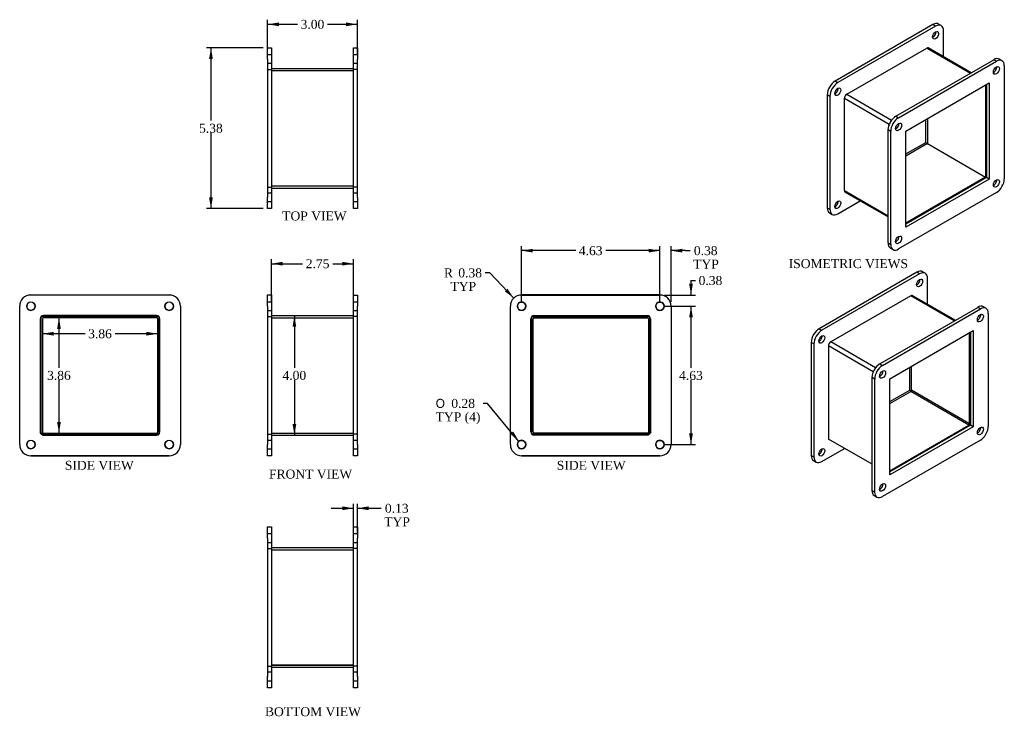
# Model space of a CAD drawing. Header units: inches. Extents: x 2.3 to 35.2, y 0.2 to 23.5.
import ezdxf
from ezdxf.enums import TextEntityAlignment as Align
from ezdxf.lldxf.tags import DXFTag

# ---------------------------------------------------------------- set-up
doc = ezdxf.new("R2010")
doc.units = ezdxf.units.IN
doc.header["$MEASUREMENT"] = 0
for name, color, linetype in [('COM50080', 7, 'CONTINUOUS'), ('COM71012', 7, 'CONTINUOUS'), ('DEFAULT', 7, 'CONTINUOUS')]:
    doc.layers.add(name, color=color, linetype=linetype)
doc.styles.add('SEACAD_SOLID_EDGE_ANSI1_SY', font='txt')
doc.styles.add('SEACAD_TIMES_NEW_ROMAN', font='times.ttf')
tags = doc.linetypes.add('HIDDEN2', pattern=[0.1875, 0.125, -0.0625]).pattern_tags.tags
tags[6:7] = [DXFTag(74, 4), DXFTag(75, 0), DXFTag(340, '0'), DXFTag(46, 0.0), DXFTag(50, 0.0), DXFTag(44, 0.0), DXFTag(45, 0.0)]
tags[4:5] = [DXFTag(74, 4), DXFTag(75, 0), DXFTag(340, '0'), DXFTag(46, 0.0), DXFTag(50, 0.0), DXFTag(44, 0.0), DXFTag(45, 0.0)]

# ---------------------------------------------------------------- blocks, each defined once
blk = doc.blocks.new('GDIMGGROUP')
at = {"layer": 'DEFAULT', "linetype": 'Continuous'}
for points in [[(11.079, 15.43), (10.704, 15.367), (11.079, 15.305)], [(13.079, 15.43), (13.079, 15.305), (13.454, 15.367)]]:
    blk.add_hatch(color=136, dxfattribs=at).paths.add_polyline_path(points)
at = {"layer": 'DEFAULT', "color": 136, "linetype": 'Continuous'}
for p, q in [((10.704, 14.096), (10.704, 15.517)), ((13.454, 14.095), (13.454, 15.517)), ((10.704, 15.367), (11.749, 15.367)), ((12.755, 15.367), (13.454, 15.367))]:
    blk.add_line(p, q, dxfattribs=at)
at = {"layer": 'DEFAULT', "color": 136, "linetype": 'Continuous', "style": 'SEACAD_TIMES_NEW_ROMAN'}
blk.add_text('2.75', height=0.3, dxfattribs=at).set_placement((11.854, 15.517), align=Align.TOP_LEFT)
blk = doc.blocks.new('GDIMGGROUP1')
at = {"layer": 'DEFAULT', "linetype": 'Continuous'}
for points in [[(11.411, 13.258), (11.536, 13.258), (11.474, 13.633)], [(11.411, 10.008), (11.474, 9.633), (11.536, 10.008)]]:
    blk.add_hatch(color=136, dxfattribs=at).paths.add_polyline_path(points)
at = {"layer": 'DEFAULT', "color": 136, "linetype": 'Continuous'}
for p, q in [((11.474, 13.633), (11.474, 11.888)), ((11.474, 11.483), (11.474, 9.633))]:
    blk.add_line(p, q, dxfattribs=at)
at = {"layer": 'DEFAULT', "color": 136, "linetype": 'Continuous', "style": 'SEACAD_TIMES_NEW_ROMAN'}
blk.add_text('4.00', height=0.3, dxfattribs=at).set_placement((11.075, 11.783), align=Align.TOP_LEFT)
blk = doc.blocks.new('GDIMGGROUP2')
at = {"layer": 'DEFAULT', "linetype": 'Continuous'}
for points in [[(10.954, 23.432), (10.579, 23.37), (10.954, 23.307)], [(13.204, 23.432), (13.204, 23.307), (13.579, 23.37)]]:
    blk.add_hatch(color=136, dxfattribs=at).paths.add_polyline_path(points)
at = {"layer": 'DEFAULT', "color": 136, "linetype": 'Continuous'}
for p, q in [((10.579, 22.359), (10.579, 23.52)), ((13.579, 22.359), (13.579, 23.52)), ((11.576, 23.37), (10.579, 23.37)), ((13.579, 23.37), (12.582, 23.37))]:
    blk.add_line(p, q, dxfattribs=at)
at = {"layer": 'DEFAULT', "color": 136, "linetype": 'Continuous', "style": 'SEACAD_TIMES_NEW_ROMAN'}
blk.add_text('3.00', height=0.3, dxfattribs=at).set_placement((11.681, 23.52), align=Align.TOP_LEFT)
blk = doc.blocks.new('GDIMGGROUP3')
at = {"layer": 'DEFAULT', "linetype": 'Continuous'}
for points in [[(13.079, 7.252), (13.079, 7.127), (13.454, 7.189)], [(13.954, 7.252), (13.579, 7.189), (13.954, 7.127)]]:
    blk.add_hatch(color=136, dxfattribs=at).paths.add_polyline_path(points)
at = {"layer": 'DEFAULT', "color": 136, "linetype": 'Continuous'}
for p, q in [((13.454, 6.341), (13.454, 7.339)), ((13.579, 6.341), (13.579, 7.339)), ((12.704, 7.189), (13.454, 7.189)), ((13.579, 7.189), (14.225, 7.189)), ((14.225, 7.189), (14.375, 7.189))]:
    blk.add_line(p, q, dxfattribs=at)
at = {"layer": 'DEFAULT', "color": 136, "linetype": 'Continuous', "style": 'SEACAD_TIMES_NEW_ROMAN'}
for s, p in [('0.13', (14.501, 7.339)), ('TYP', (14.48, 6.889))]:
    blk.add_text(s, height=0.3, dxfattribs=at).set_placement(p, align=Align.TOP_LEFT)
blk = doc.blocks.new('GDIMGGROUP4')
at = {"layer": 'DEFAULT', "linetype": 'Continuous'}
for points in [[(3.421, 12.963), (3.421, 13.088), (3.046, 13.025)], [(6.527, 12.963), (6.902, 13.025), (6.527, 13.088)]]:
    blk.add_hatch(color=136, dxfattribs=at).paths.add_polyline_path(points)
at = {"layer": 'DEFAULT', "color": 136, "linetype": 'Continuous'}
for p, q in [((4.471, 13.025), (3.046, 13.025)), ((6.902, 13.025), (5.477, 13.025))]:
    blk.add_line(p, q, dxfattribs=at)
at = {"layer": 'DEFAULT', "color": 136, "linetype": 'Continuous', "style": 'SEACAD_TIMES_NEW_ROMAN'}
blk.add_text('3.86', height=0.3, dxfattribs=at).set_placement((4.576, 13.175), align=Align.TOP_LEFT)
blk = doc.blocks.new('GDIMGGROUP5')
at = {"layer": 'DEFAULT', "linetype": 'Continuous'}
for points in [[(3.663, 13.186), (3.6, 13.561), (3.538, 13.186)], [(3.663, 10.08), (3.538, 10.08), (3.6, 9.705)]]:
    blk.add_hatch(color=136, dxfattribs=at).paths.add_polyline_path(points)
at = {"layer": 'DEFAULT', "color": 136, "linetype": 'Continuous'}
for p, q in [((3.6, 13.561), (3.6, 11.888)), ((3.6, 11.483), (3.6, 9.705))]:
    blk.add_line(p, q, dxfattribs=at)
at = {"layer": 'DEFAULT', "color": 136, "linetype": 'Continuous', "style": 'SEACAD_TIMES_NEW_ROMAN'}
blk.add_text('3.86', height=0.3, dxfattribs=at).set_placement((3.202, 11.783), align=Align.TOP_LEFT)
blk = doc.blocks.new('GDIMGGROUP6')
at = {"layer": 'DEFAULT', "linetype": 'Continuous'}
for points in [[(8.621, 22.209), (8.746, 22.209), (8.683, 22.584)], [(8.621, 17.584), (8.683, 17.209), (8.746, 17.584)]]:
    blk.add_hatch(color=136, dxfattribs=at).paths.add_polyline_path(points)
at = {"layer": 'DEFAULT', "color": 136, "linetype": 'Continuous'}
for p, q in [((10.429, 22.584), (8.533, 22.584)), ((8.683, 22.584), (8.683, 20.151)), ((8.683, 19.746), (8.683, 17.209)), ((10.429, 17.209), (8.533, 17.209))]:
    blk.add_line(p, q, dxfattribs=at)
at = {"layer": 'DEFAULT', "color": 136, "linetype": 'Continuous', "style": 'SEACAD_TIMES_NEW_ROMAN'}
blk.add_text('5.38', height=0.3, dxfattribs=at).set_placement((8.285, 20.046), align=Align.TOP_LEFT)
blk = doc.blocks.new('GDIMGGROUP7')
at = {"layer": 'DEFAULT', "linetype": 'Continuous'}
for points in [[(23.322, 15.866), (23.322, 15.741), (23.697, 15.803)], [(24.447, 15.866), (24.072, 15.803), (24.447, 15.741)]]:
    blk.add_hatch(color=136, dxfattribs=at).paths.add_polyline_path(points)
at = {"layer": 'DEFAULT', "color": 136, "linetype": 'Continuous'}
for p, q in [((23.697, 14.095), (23.697, 15.953)), ((24.072, 14.095), (24.072, 15.953)), ((23.697, 15.803), (22.947, 15.803)), ((24.557, 15.803), (24.072, 15.803)), ((24.557, 15.803), (24.707, 15.803))]:
    blk.add_line(p, q, dxfattribs=at)
at = {"layer": 'DEFAULT', "color": 136, "linetype": 'Continuous', "style": 'SEACAD_TIMES_NEW_ROMAN'}
for s, p in [('0.38', (24.833, 15.953)), ('TYP', (24.812, 15.503))]:
    blk.add_text(s, height=0.3, dxfattribs=at).set_placement(p, align=Align.TOP_LEFT)
blk = doc.blocks.new('GDIMGGROUP8')
at = {"layer": 'DEFAULT', "linetype": 'Continuous'}
for points in [[(19.447, 15.866), (19.072, 15.803), (19.447, 15.741)], [(23.322, 15.866), (23.322, 15.741), (23.697, 15.803)]]:
    blk.add_hatch(color=136, dxfattribs=at).paths.add_polyline_path(points)
at = {"layer": 'DEFAULT', "color": 136, "linetype": 'Continuous'}
for p, q in [((19.072, 14.095), (19.072, 15.953)), ((23.697, 14.095), (23.697, 15.953)), ((20.881, 15.803), (19.072, 15.803)), ((23.697, 15.803), (21.887, 15.803))]:
    blk.add_line(p, q, dxfattribs=at)
at = {"layer": 'DEFAULT', "color": 136, "linetype": 'Continuous', "style": 'SEACAD_TIMES_NEW_ROMAN'}
blk.add_text('4.63', height=0.3, dxfattribs=at).set_placement((20.986, 15.953), align=Align.TOP_LEFT)
blk = doc.blocks.new('GDIMGGROUP9')
at = {"layer": 'DEFAULT', "linetype": 'Continuous'}
for points in [[(24.8, 14.695), (24.675, 14.695), (24.737, 14.32)], [(24.8, 13.57), (24.737, 13.945), (24.675, 13.57)]]:
    blk.add_hatch(color=136, dxfattribs=at).paths.add_polyline_path(points)
at = {"layer": 'DEFAULT', "color": 136, "linetype": 'Continuous'}
for p, q in [((24.737, 14.805), (24.887, 14.805)), ((24.737, 14.805), (24.737, 14.32)), ((23.847, 14.32), (24.887, 14.32)), ((23.847, 13.945), (24.887, 13.945)), ((24.737, 13.945), (24.737, 13.195))]:
    blk.add_line(p, q, dxfattribs=at)
at = {"layer": 'DEFAULT', "color": 136, "linetype": 'Continuous', "style": 'SEACAD_TIMES_NEW_ROMAN'}
blk.add_text('0.38', height=0.3, dxfattribs=at).set_placement((24.992, 14.955), align=Align.TOP_LEFT)
blk = doc.blocks.new('GDIMGGROUP10')
at = {"layer": 'DEFAULT', "linetype": 'Continuous'}
for points in [[(24.8, 13.57), (24.737, 13.945), (24.675, 13.57)], [(24.8, 9.695), (24.675, 9.695), (24.737, 9.32)]]:
    blk.add_hatch(color=136, dxfattribs=at).paths.add_polyline_path(points)
at = {"layer": 'DEFAULT', "color": 136, "linetype": 'Continuous'}
for p, q in [((23.847, 13.945), (24.887, 13.945)), ((24.737, 13.945), (24.737, 11.887)), ((24.737, 11.482), (24.737, 9.32)), ((23.847, 9.32), (24.887, 9.32))]:
    blk.add_line(p, q, dxfattribs=at)
at = {"layer": 'DEFAULT', "color": 136, "linetype": 'Continuous', "style": 'SEACAD_TIMES_NEW_ROMAN'}
blk.add_text('4.63', height=0.3, dxfattribs=at).set_placement((24.339, 11.782), align=Align.TOP_LEFT)
blk = doc.blocks.new('GDIMGGROUP11')
at = {"layer": 'DEFAULT', "linetype": 'Continuous'}
blk.add_hatch(color=136, dxfattribs=at).paths.add_polyline_path([(18.508, 14.444), (18.813, 14.216), (18.599, 14.53)])
at = {"layer": 'DEFAULT', "color": 136, "linetype": 'Continuous'}
for p, q in [((18.006, 15.06), (17.856, 15.06)), ((18.813, 14.216), (18.006, 15.06))]:
    blk.add_line(p, q, dxfattribs=at)
at = {"layer": 'DEFAULT', "color": 136, "linetype": 'Continuous', "style": 'SEACAD_TIMES_NEW_ROMAN'}
for s, p in [('R', (16.477, 15.21)), ('0.38', (16.955, 15.21)), ('TYP', (16.695, 14.76))]:
    blk.add_text(s, height=0.3, dxfattribs=at).set_placement(p, align=Align.TOP_LEFT)
blk = doc.blocks.new('GDIMGGROUP12')
at = {"layer": 'DEFAULT', "linetype": 'Continuous'}
blk.add_hatch(color=136, dxfattribs=at).paths.add_polyline_path([(18.695, 9.677), (18.982, 9.428), (18.791, 9.757)])
at = {"layer": 'DEFAULT', "color": 136, "linetype": 'Continuous'}
for p, q in [((17.932, 10.697), (17.782, 10.697)), ((18.982, 9.428), (17.932, 10.697))]:
    blk.add_line(p, q, dxfattribs=at)
for s, style, p in [('O', 'SEACAD_SOLID_EDGE_ANSI1_SY', (16.198, 10.847)), ('0.28', 'SEACAD_TIMES_NEW_ROMAN', (16.721, 10.847)), ('TYP (4)', 'SEACAD_TIMES_NEW_ROMAN', (16.198, 10.397))]:
    blk.add_text(s, height=0.3, dxfattribs=dict(at, style=style)).set_placement(p, align=Align.TOP_LEFT)

msp = doc.modelspace()

# ---------------------------------------------------------------- linework, layer by layer
at = {"layer": 'COM50080', "color": 7, "linetype": 'Continuous'}
for p, q in [((29.945, 21.033), (32.62, 22.577)), ((32.62, 22.577), (34.079, 21.735)), ((34.111, 21.753), (32.674, 22.583)), ((10.704, 21.897), (13.454, 21.897)), ((34.59, 21.341), (34.59, 18.263)), ((29.868, 17.811), (29.868, 20.9)), ((29.868, 20.9), (31.37, 20.033)), ((29.945, 21.033), (31.446, 20.166)), ((32.646, 20.219), (32.646, 19.386)), ((31.583, 19.91), (31.613, 19.893)), ((31.66, 20.042), (31.689, 20.026)), ((32.645, 19.385), (31.923, 18.968)), ((32.645, 19.385), (34.59, 18.262)), ((32.646, 19.386), (34.59, 18.263)), ((34.59, 18.262), (31.923, 16.722)), ((34.619, 18.279), (34.59, 18.263)), ((34.59, 18.228), (34.59, 18.262)), ((10.704, 17.897), (13.454, 17.897)), ((29.868, 17.811), (31.326, 16.969)), ((29.891, 17.761), (31.326, 16.932)), ((32.085, 14.297), (29.409, 12.753)), ((33.543, 13.456), (32.085, 14.297)), ((33.574, 13.474), (32.139, 14.303)), ((3.046, 13.525), (3.046, 9.706)), ((6.866, 13.561), (3.082, 13.561)), ((6.902, 9.741), (6.902, 13.525)), ((10.704, 13.633), (13.454, 13.633)), ((19.457, 9.741), (19.457, 13.525)), ((19.493, 13.561), (23.277, 13.561)), ((23.313, 13.525), (23.313, 9.706)), ((34.055, 10.012), (34.055, 13.062)), ((30.834, 11.753), (29.332, 12.62)), ((29.332, 12.62), (29.332, 9.502)), ((30.911, 11.886), (29.409, 12.753)), ((32.11, 11.134), (32.11, 11.939)), ((31.077, 11.613), (31.048, 11.63)), ((31.153, 11.745), (31.123, 11.763)), ((31.388, 10.688), (32.085, 11.09)), ((34.029, 9.968), (32.085, 11.09)), ((34.055, 10.012), (32.11, 11.134)), ((31.388, 8.443), (34.029, 9.968)), ((3.006, 9.706), (3.046, 9.706)), ((3.047, 9.705), (6.866, 9.705)), ((3.047, 9.665), (3.047, 9.705)), ((10.704, 9.633), (13.454, 9.633)), ((23.312, 9.705), (19.493, 9.705)), ((23.312, 9.664), (23.312, 9.705)), ((23.353, 9.706), (23.313, 9.706)), ((30.791, 8.66), (29.332, 9.502)), ((10.704, 5.878), (13.454, 5.878)), ((10.704, 1.951), (13.454, 1.951)), ((10.704, 1.95), (13.454, 1.95)), ((10.704, 1.878), (13.454, 1.878))]:
    msp.add_line(p, q, dxfattribs=at)
at = {"layer": 'COM50080', "color": 7, "linetype": 'HIDDEN2'}
for p, q in [((10.704, 21.825), (13.454, 21.825)), ((10.704, 21.824), (13.454, 21.824)), ((10.704, 17.969), (13.454, 17.969)), ((2.974, 13.525), (2.974, 9.706)), ((6.866, 13.633), (3.082, 13.633)), ((6.974, 9.741), (6.974, 13.525)), ((10.704, 13.561), (13.454, 13.561)), ((19.385, 9.741), (19.385, 13.525)), ((19.493, 13.633), (23.277, 13.633)), ((23.385, 13.525), (23.385, 9.706)), ((2.974, 9.706), (3.006, 9.706)), ((3.047, 9.633), (3.047, 9.665)), ((3.047, 9.633), (6.866, 9.633)), ((10.704, 9.706), (13.454, 9.706)), ((10.704, 9.705), (13.454, 9.705)), ((23.312, 9.633), (19.493, 9.633)), ((23.312, 9.633), (23.312, 9.664)), ((23.385, 9.706), (23.353, 9.706)), ((10.704, 5.806), (13.454, 5.806))]:
    msp.add_line(p, q, dxfattribs=at)
for centre, start, end in [((3.082, 13.525), 90, 180), ((6.866, 13.525), 0, 90), ((19.493, 13.525), 90, 180), ((23.277, 13.525), 0, 90), ((6.866, 9.741), 270, 0), ((19.493, 9.741), 180, 270)]:
    msp.add_arc(centre, 0.108, start, end, dxfattribs=at)
at = {"layer": 'COM50080', "color": 7, "linetype": 'Continuous'}
for centre, start, end in [((3.082, 13.525), 90, 180), ((6.866, 13.525), 0, 90), ((19.493, 13.525), 90, 180), ((23.277, 13.525), 0, 90), ((6.866, 9.741), 270, 0), ((19.493, 9.741), 180, 270)]:
    msp.add_arc(centre, 0.036, start, end, dxfattribs=at)
for centre, major_axis, start_param, end_param in [((32.62, 22.489), (-0.054, -0.0935), 3.141593, 3.926991), ((29.945, 20.944), (-0.054, -0.0935), 3.926991, 5.497787), ((29.945, 17.855), (0.054, 0.0935), 2.356194, 3.141593), ((32.085, 14.209), (-0.054, -0.0935), 3.141593, 3.926991), ((29.409, 12.665), (0.054, 0.0935), 0.785398, 2.356194), ((32.085, 11.12), (-0.018, -0.0312), 0.785398, 2.356194), ((34.029, 9.997), (-0.018, -0.0312), 0.785398, 2.356194)]:
    msp.add_ellipse(centre, major_axis=major_axis, ratio=0.57735, start_param=start_param, end_param=end_param, dxfattribs=at)
at = {"layer": 'COM71012', "color": 7, "linetype": 'Continuous'}
for p, q in [((33.105, 23.329), (33.016, 23.38)), ((32.829, 23.362), (29.559, 21.474)), ((32.917, 23.311), (29.647, 21.423)), ((32.917, 23.311), (32.829, 23.362)), ((33.182, 22.289), (33.182, 23.158)), ((10.579, 22.209), (10.579, 22.584)), ((10.579, 22.584), (10.704, 22.584)), ((10.704, 22.584), (10.704, 22.209)), ((13.454, 22.584), (13.579, 22.584)), ((13.454, 22.209), (13.454, 22.584)), ((13.579, 22.584), (13.579, 22.209)), ((32.674, 22.583), (32.674, 22.583)), ((32.674, 22.583), (32.674, 22.583)), ((10.579, 22.209), (10.579, 17.584)), ((10.704, 22.209), (10.704, 17.584)), ((13.454, 17.584), (13.454, 22.209)), ((13.579, 17.584), (13.579, 22.209)), ((31.591, 20.299), (34.862, 22.187)), ((31.68, 20.248), (34.95, 22.136)), ((34.95, 22.136), (34.862, 22.187)), ((35.138, 22.155), (35.049, 22.206)), ((35.215, 21.983), (35.215, 18.207)), ((29.559, 21.474), (29.647, 21.423)), ((31.923, 19.801), (34.707, 21.409)), ((34.707, 21.409), (34.707, 18.194)), ((34.619, 21.358), (34.619, 18.245)), ((29.293, 21.014), (29.293, 17.238)), ((29.382, 20.963), (29.293, 21.014)), ((29.382, 20.963), (29.382, 17.187)), ((29.89, 20.976), (29.89, 20.975)), ((29.891, 20.976), (29.89, 20.976)), ((31.591, 20.299), (31.68, 20.248)), ((32.586, 19.42), (32.586, 20.184)), ((31.326, 16.063), (31.326, 19.84)), ((31.415, 19.789), (31.326, 19.84)), ((31.415, 16.012), (31.415, 19.789)), ((31.923, 16.587), (31.923, 19.801)), ((31.923, 19.037), (32.586, 19.42)), ((32.586, 19.42), (32.674, 19.369)), ((32.673, 19.368), (32.674, 19.369)), ((32.674, 19.369), (32.674, 19.369)), ((34.619, 18.245), (31.923, 16.689)), ((34.707, 18.194), (31.923, 16.587)), ((34.707, 18.194), (34.619, 18.245)), ((10.579, 17.209), (10.579, 17.584)), ((10.704, 17.584), (10.704, 17.209)), ((13.454, 17.209), (13.454, 17.584)), ((13.579, 17.584), (13.579, 17.209)), ((29.647, 17.034), (30.399, 17.468)), ((29.89, 17.762), (29.89, 17.761)), ((29.89, 17.761), (29.89, 17.761)), ((34.95, 17.747), (31.68, 15.859)), ((10.704, 17.209), (10.579, 17.209)), ((13.579, 17.209), (13.454, 17.209)), ((29.293, 17.238), (29.382, 17.187)), ((29.371, 17.066), (29.459, 17.015)), ((31.326, 16.063), (31.415, 16.012)), ((31.404, 15.892), (31.492, 15.841)), ((32.294, 15.081), (29.023, 13.193)), ((32.382, 15.03), (29.112, 13.142)), ((32.382, 15.03), (32.294, 15.081)), ((32.57, 15.049), (32.481, 15.1)), ((32.647, 14.009), (32.647, 14.877)), ((2.662, 14.321), (7.287, 14.321)), ((10.579, 13.946), (10.579, 14.321)), ((10.579, 14.321), (10.704, 14.321)), ((10.704, 14.321), (10.704, 13.946)), ((13.454, 13.945), (13.454, 14.32)), ((13.454, 14.32), (13.579, 14.32)), ((13.579, 14.32), (13.579, 13.945)), ((23.697, 14.321), (19.072, 14.321)), ((19.072, 14.32), (23.697, 14.32)), ((32.139, 14.303), (32.139, 14.303)), ((32.139, 14.303), (32.139, 14.303)), ((2.287, 9.321), (2.287, 13.946)), ((7.662, 13.946), (7.662, 9.321)), ((10.579, 13.946), (10.579, 9.321)), ((10.704, 13.946), (10.704, 9.321)), ((13.454, 9.32), (13.454, 13.945)), ((13.579, 9.32), (13.579, 13.945)), ((18.697, 9.32), (18.697, 13.945)), ((24.072, 13.945), (24.072, 9.32)), ((31.056, 12.02), (34.327, 13.908)), ((31.145, 11.969), (34.415, 13.857)), ((34.415, 13.857), (34.327, 13.908)), ((34.603, 13.876), (34.514, 13.927)), ((3.006, 9.665), (3.006, 13.602)), ((3.006, 13.602), (6.943, 13.602)), ((6.943, 13.601), (6.942, 13.601)), ((6.943, 13.602), (6.943, 9.665)), ((19.416, 9.664), (19.416, 13.601)), ((19.416, 13.601), (23.353, 13.601)), ((23.353, 13.601), (23.353, 9.664)), ((34.68, 13.704), (34.68, 9.928)), ((29.023, 13.193), (29.112, 13.142)), ((31.388, 11.523), (34.172, 13.13)), ((34.084, 13.079), (34.084, 9.966)), ((34.172, 13.13), (34.172, 9.915)), ((28.758, 12.734), (28.758, 8.958)), ((28.847, 12.683), (28.758, 12.734)), ((28.847, 12.683), (28.847, 8.907)), ((31.056, 12.02), (31.145, 11.969)), ((32.051, 11.139), (32.051, 11.905)), ((30.791, 7.785), (30.791, 11.561)), ((30.88, 11.51), (30.791, 11.561)), ((30.88, 7.734), (30.88, 11.51)), ((31.388, 8.308), (31.388, 11.523)), ((31.388, 10.757), (32.051, 11.139)), ((32.051, 11.139), (32.103, 11.109)), ((34.084, 9.966), (31.388, 8.41)), ((34.172, 9.915), (31.388, 8.308)), ((34.172, 9.915), (34.084, 9.966)), ((6.943, 9.665), (3.006, 9.665)), ((19.416, 9.665), (19.416, 9.665)), ((23.353, 9.664), (19.416, 9.664)), ((23.312, 9.665), (23.353, 9.665)), ((10.579, 8.946), (10.579, 9.321)), ((10.704, 9.321), (10.704, 8.946)), ((13.454, 8.945), (13.454, 9.32)), ((13.579, 9.32), (13.579, 8.945)), ((29.355, 9.489), (29.355, 9.481)), ((29.355, 9.481), (29.362, 9.485)), ((34.415, 9.469), (31.145, 7.581)), ((7.287, 8.946), (2.662, 8.946)), ((2.662, 8.945), (7.287, 8.945)), ((10.704, 8.946), (10.579, 8.946)), ((13.579, 8.945), (13.454, 8.945)), ((23.697, 8.945), (19.072, 8.945)), ((28.758, 8.958), (28.847, 8.907)), ((29.112, 8.753), (29.871, 9.192)), ((28.836, 8.786), (28.924, 8.735)), ((30.791, 7.785), (30.88, 7.734)), ((30.869, 7.613), (30.957, 7.562)), ((10.579, 6.566), (10.704, 6.566)), ((10.579, 6.191), (10.579, 6.566)), ((10.704, 6.566), (10.704, 6.191)), ((13.454, 6.191), (13.454, 6.566)), ((13.454, 6.566), (13.579, 6.566)), ((13.579, 6.566), (13.579, 6.191)), ((10.579, 6.191), (10.579, 1.566)), ((10.704, 6.191), (10.704, 1.566)), ((13.454, 1.566), (13.454, 6.191)), ((13.579, 1.566), (13.579, 6.191)), ((10.579, 1.191), (10.579, 1.566)), ((10.704, 1.566), (10.704, 1.191)), ((13.454, 1.191), (13.454, 1.566)), ((13.579, 1.566), (13.579, 1.191)), ((10.704, 1.191), (10.579, 1.191)), ((13.579, 1.191), (13.454, 1.191))]:
    msp.add_line(p, q, dxfattribs=at)
at = {"layer": 'COM71012', "color": 7, "linetype": 'HIDDEN2'}
for p, q in [((10.704, 22.349), (10.579, 22.349)), ((10.579, 22.068), (10.704, 22.068)), ((13.579, 22.349), (13.454, 22.349)), ((13.454, 22.068), (13.579, 22.068)), ((10.579, 21.865), (10.704, 21.865)), ((13.579, 21.865), (13.454, 21.865)), ((10.579, 17.928), (10.704, 17.928)), ((13.579, 17.928), (13.454, 17.928)), ((10.704, 17.724), (10.579, 17.724)), ((13.579, 17.724), (13.454, 17.724)), ((10.579, 17.443), (10.704, 17.443)), ((13.454, 17.443), (13.579, 17.443)), ((7.287, 14.32), (2.662, 14.32)), ((10.704, 14.086), (10.579, 14.086)), ((13.579, 14.085), (13.454, 14.085)), ((18.697, 13.946), (18.697, 13.945)), ((24.072, 13.945), (24.072, 13.946)), ((6.942, 13.601), (3.006, 13.601)), ((10.579, 13.805), (10.704, 13.805)), ((10.579, 13.602), (10.704, 13.602)), ((13.454, 13.804), (13.579, 13.804)), ((13.579, 13.601), (13.454, 13.601)), ((19.416, 13.602), (19.416, 13.601)), ((23.353, 13.602), (19.416, 13.602)), ((23.353, 13.601), (23.353, 13.602)), ((3.006, 9.665), (3.006, 9.664)), ((3.006, 9.664), (6.943, 9.664)), ((6.943, 9.664), (6.943, 9.665)), ((10.579, 9.665), (10.704, 9.665)), ((13.579, 9.664), (13.454, 9.664)), ((19.416, 9.665), (23.312, 9.665)), ((2.287, 9.321), (2.287, 9.32)), ((7.662, 9.32), (7.662, 9.321)), ((10.704, 9.461), (10.579, 9.461)), ((13.579, 9.46), (13.454, 9.46)), ((10.579, 9.18), (10.704, 9.18)), ((13.454, 9.179), (13.579, 9.179)), ((19.072, 8.946), (23.697, 8.946)), ((10.704, 6.332), (10.579, 6.332)), ((13.579, 6.332), (13.454, 6.332)), ((10.579, 6.051), (10.704, 6.051)), ((13.454, 6.051), (13.579, 6.051)), ((10.579, 5.847), (10.704, 5.847)), ((13.579, 5.847), (13.454, 5.847)), ((10.579, 1.91), (10.704, 1.91)), ((10.704, 1.707), (10.579, 1.707)), ((13.579, 1.91), (13.454, 1.91)), ((13.579, 1.707), (13.454, 1.707)), ((10.579, 1.426), (10.704, 1.426)), ((13.454, 1.426), (13.579, 1.426))]:
    msp.add_line(p, q, dxfattribs=at)
at = {"layer": 'COM71012', "color": 7, "linetype": 'Continuous'}
for centre in [(2.662, 13.946), (7.287, 13.946), (19.072, 13.945), (23.697, 13.945), (2.662, 9.321), (7.287, 9.321), (19.072, 9.32), (23.697, 9.32)]:
    msp.add_circle(centre, 0.141, dxfattribs=at)
for centre, radius, start, end in [((2.662, 13.946), 0.375, 90, 180), ((7.287, 13.946), 0.375, 0, 90), ((19.072, 13.946), 0.375, 90, 180), ((19.072, 13.945), 0.375, 90, 180), ((23.697, 13.946), 0.375, 0, 90), ((23.697, 13.945), 0.375, 0, 90), ((2.662, 13.945), 0.141, 0, 179.7961), ((7.287, 13.945), 0.141, 0, 179.7961), ((19.072, 13.946), 0.141, 180.2039, 0), ((23.697, 13.946), 0.141, 180.2039, 0), ((2.662, 9.321), 0.375, 180, 270), ((2.662, 9.32), 0.375, 180, 270), ((2.662, 9.32), 0.141, 0, 179.7961), ((7.287, 9.32), 0.141, 0, 179.7961), ((7.287, 9.321), 0.375, 270, 0), ((7.287, 9.32), 0.375, 270, 0), ((19.072, 9.32), 0.375, 180, 270), ((19.072, 9.321), 0.141, 180.2039, 0), ((23.697, 9.321), 0.141, 180.2039, 0), ((23.697, 9.32), 0.375, 270, 0)]:
    msp.add_arc(centre, radius, start, end, dxfattribs=at)
at = {"layer": 'COM71012', "color": 7, "linetype": 'HIDDEN2'}
for centre, radius, start, end in [((2.662, 13.945), 0.375, 90, 180), ((7.287, 13.945), 0.375, 0, 90), ((2.662, 13.945), 0.141, 179.7961, 0), ((7.287, 13.945), 0.141, 179.7961, 0), ((19.072, 13.946), 0.141, 0, 180.2039), ((23.697, 13.946), 0.141, 0, 180.2039), ((2.662, 9.32), 0.141, 179.7961, 0), ((7.287, 9.32), 0.141, 179.7961, 0), ((19.072, 9.321), 0.375, 180, 270), ((19.072, 9.321), 0.141, 0, 180.2039), ((23.697, 9.321), 0.141, 0, 180.2039), ((23.697, 9.321), 0.375, 270, 0)]:
    msp.add_arc(centre, radius, start, end, dxfattribs=at)
at = {"layer": 'COM71012', "color": 7, "linetype": 'Continuous'}
for centre, major_axis, start_param, end_param in [((32.829, 23.055), (-0.187, -0.325), 3.141593, 3.926991), ((32.829, 23.055), (-0.07, -0.122), 0.680393, 2.4612), ((32.917, 23.004), (-0.188, -0.325), 2.356194, 3.926991), ((34.862, 21.881), (-0.188, -0.325), 3.141593, 3.926991), ((34.95, 21.83), (-0.187, -0.325), 2.356194, 3.926991), ((34.862, 21.881), (-0.07, -0.122), 0.680393, 2.4612), ((29.559, 21.167), (-0.187, -0.325), 3.926991, 5.497787), ((29.647, 21.116), (0.187, 0.325), 0.785398, 2.356194), ((29.559, 21.167), (-0.07, -0.122), 0.680393, 2.4612), ((31.591, 19.993), (-0.188, -0.325), 3.926991, 5.497787), ((31.68, 19.942), (0.187, 0.325), 0.785398, 2.356194), ((31.591, 19.993), (-0.07, -0.122), 0.680393, 2.4612), ((34.862, 18.105), (-0.07, -0.122), 0.680393, 2.4612), ((34.95, 18.054), (-0.188, -0.325), 0.785398, 2.356194), ((29.559, 17.391), (-0.07, -0.122), 0.680393, 2.4612), ((29.559, 17.391), (0.188, 0.325), 2.356194, 3.141593), ((29.647, 17.34), (0.187, 0.325), 2.356194, 3.926991), ((31.591, 16.217), (-0.07, -0.122), 0.680393, 2.4612), ((31.591, 16.217), (0.187, 0.325), 2.356194, 3.141593), ((31.68, 16.165), (0.187, 0.325), 2.356194, 3.926991), ((32.294, 14.775), (-0.07, -0.122), 0.680393, 2.4612), ((32.294, 14.775), (-0.187, -0.325), 3.141593, 3.926991), ((32.382, 14.724), (-0.188, -0.325), 2.356194, 3.926991), ((34.327, 13.602), (-0.187, -0.325), 3.141593, 3.926991), ((34.415, 13.551), (-0.188, -0.325), 2.356194, 3.926991), ((34.327, 13.602), (0.07, 0.122), 3.821986, 5.602792), ((29.023, 12.887), (-0.187, -0.325), 3.926991, 5.497787), ((29.112, 12.836), (0.188, 0.325), 0.785398, 2.356194), ((29.023, 12.887), (-0.07, -0.122), 0.680393, 2.4612), ((31.056, 11.714), (-0.188, -0.325), 3.926991, 5.497787), ((31.145, 11.663), (0.187, 0.325), 0.785398, 2.356194), ((31.056, 11.714), (0.07, 0.122), 3.821986, 5.602792), ((34.327, 9.826), (0.07, 0.122), 3.821986, 5.602792), ((34.415, 9.775), (-0.188, -0.325), 0.785398, 2.356194), ((29.023, 9.111), (0.187, 0.325), 2.356194, 3.141593), ((29.112, 9.06), (0.188, 0.325), 2.356194, 3.926991), ((29.023, 9.111), (-0.07, -0.122), 0.680393, 2.4612), ((31.056, 7.938), (0.07, 0.122), 3.821986, 5.602792), ((31.056, 7.938), (0.188, 0.325), 2.356194, 3.141593), ((31.145, 7.887), (0.188, 0.325), 2.356194, 3.926991)]:
    msp.add_ellipse(centre, major_axis=major_axis, ratio=0.57735, start_param=start_param, end_param=end_param, dxfattribs=at)
for centre, major_axis in [((32.917, 23.004), (-0.07, -0.122)), ((34.95, 21.83), (-0.07, -0.122)), ((29.647, 21.116), (-0.07, -0.122)), ((31.68, 19.942), (-0.07, -0.122)), ((34.95, 18.054), (-0.07, -0.122)), ((29.647, 17.34), (-0.07, -0.122)), ((31.68, 16.165), (-0.07, -0.122)), ((32.382, 14.724), (-0.07, -0.122)), ((34.415, 13.551), (0.07, 0.122)), ((29.112, 12.836), (-0.07, -0.122)), ((31.145, 11.663), (0.07, 0.122)), ((34.415, 9.775), (0.07, 0.122)), ((29.112, 9.06), (-0.07, -0.122)), ((31.145, 7.887), (0.07, 0.122))]:
    msp.add_ellipse(centre, major_axis=major_axis, ratio=0.57735, dxfattribs=at)

# ---------------------------------------------------------------- block references
at = {"layer": 'DEFAULT'}
for name in ['GDIMGGROUP2', 'GDIMGGROUP6', 'GDIMGGROUP8', 'GDIMGGROUP7', 'GDIMGGROUP', 'GDIMGGROUP11', 'GDIMGGROUP9', 'GDIMGGROUP10', 'GDIMGGROUP5', 'GDIMGGROUP1', 'GDIMGGROUP4', 'GDIMGGROUP12', 'GDIMGGROUP3']:
    msp.add_blockref(name, (0, 0), dxfattribs=at)

# ---------------------------------------------------------------- texts
at = {"layer": 'DEFAULT', "color": 136, "linetype": 'Continuous', "style": 'SEACAD_TIMES_NEW_ROMAN'}
for s, p in [('TOP VIEW', (11.067, 17.114)), ('ISOMETRIC VIEWS', (28.005, 15.52)), ('SIDE VIEW', (3.798, 8.776)), ('SIDE VIEW', (20.25, 8.776)), ('FRONT VIEW', (10.624, 8.484)), ('BOTTOM VIEW', (10.49, 0.54))]:
    msp.add_text(s, height=0.3, dxfattribs=at).set_placement(p, align=Align.TOP_LEFT)

doc.saveas('drawing.dxf')
